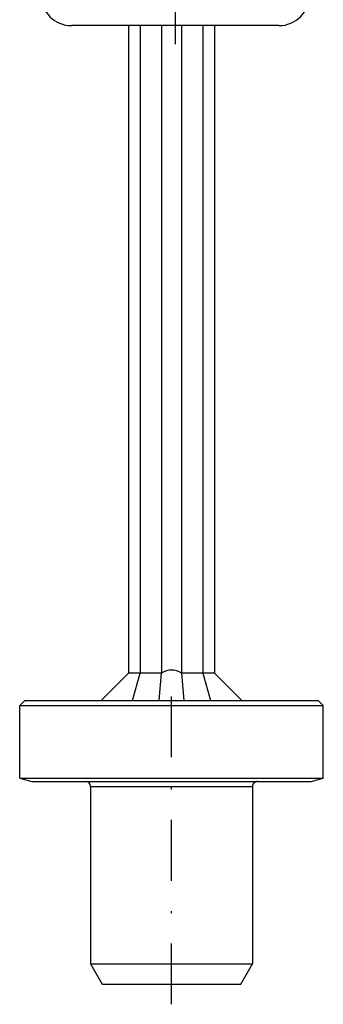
# Model space of a CAD drawing. Extents: x 147 to 630, y 82 to 496.
# Tile 1 of 9: x 154 to 184, y 191 to 288. Entities that reach past the tile are written whole.
import ezdxf

# ---------------------------------------------------------------- set-up
doc = ezdxf.new("R2010")
doc.units = 0
doc.linetypes.add('DASHEDDOT2X', pattern=[12.2, 6, -3, 0.2, -3])
doc.layers.get('0').update_dxf_attribs({"linetype": 'CONTINUOUS'})
doc.layers.add('LAYER0000', color=7, linetype='CONTINUOUS')

msp = doc.modelspace()

# ---------------------------------------------------------------- linework, layer by layer
at = {"color": 7, "linetype": 'CONTINUOUS'}
for p, q in [((179.521, 287.493), (159.021, 287.493)), ((164.658, 287.493), (164.658, 223.573)), ((165.807, 287.493), (165.807, 223.573)), ((167.926, 287.493), (167.926, 223.573)), ((169.89, 287.493), (169.89, 223.573)), ((172.009, 287.493), (172.009, 223.573)), ((173.158, 287.493), (173.158, 223.573)), ((161.946, 220.861), (164.658, 223.573)), ((165.807, 223.573), (164.658, 223.573)), ((165.042, 220.861), (165.807, 223.573)), ((167.926, 223.573), (165.807, 223.573)), ((167.684, 220.861), (167.926, 223.573)), ((172.009, 223.573), (169.89, 223.573)), ((169.89, 223.573), (170.132, 220.861)), ((173.158, 223.573), (172.009, 223.573)), ((172.009, 223.573), (172.774, 220.861)), ((173.158, 223.573), (175.87, 220.861)), ((153.908, 220.361), (154.408, 220.861)), ((154.408, 220.861), (168.908, 220.861)), ((168.908, 220.861), (183.408, 220.861)), ((183.908, 220.361), (183.408, 220.861)), ((153.908, 220.361), (168.908, 220.361)), ((153.908, 213.182), (153.908, 220.361)), ((168.908, 220.361), (183.908, 220.361)), ((183.908, 213.182), (183.908, 220.361)), ((153.908, 213.182), (168.908, 213.182)), ((153.908, 213.182), (155.108, 212.861)), ((168.908, 213.182), (183.908, 213.182)), ((182.708, 212.861), (183.908, 213.182)), ((155.108, 212.861), (168.908, 212.861)), ((160.908, 212.361), (160.908, 194.861)), ((160.908, 212.361), (168.908, 212.361)), ((168.908, 212.861), (182.708, 212.861)), ((168.908, 212.361), (176.908, 212.361)), ((176.908, 212.361), (176.908, 194.861)), ((160.908, 194.861), (168.908, 194.861)), ((160.908, 194.861), (162.063, 192.861)), ((168.908, 194.861), (176.908, 194.861)), ((175.753, 192.861), (176.908, 194.861)), ((162.063, 192.861), (168.908, 192.861)), ((168.908, 192.861), (175.753, 192.861))]:
    msp.add_line(p, q, dxfattribs=at)
for centre, radius, start, end in [((159.02, 290.492), 2.999, 180.01746, 270.01745), ((179.522, 290.492), 2.999, 269.98255, 359.98254), ((168.908, 222.029), 1.83, 57.53216, 122.46784), ((160.408, 212.361), 0.5, 0, 90), ((177.408, 212.361), 0.5, 89.99894, 180)]:
    msp.add_arc(centre, radius, start, end, dxfattribs=at)
at = {"layer": 'LAYER0000', "color": 7, "linetype": 'DASHEDDOT2X'}
for p, q in [((169.271, 291.167), (169.271, 285.668)), ((168.908, 190.861), (168.908, 222.861))]:
    msp.add_line(p, q, dxfattribs=at)

doc.saveas('drawing.dxf')
